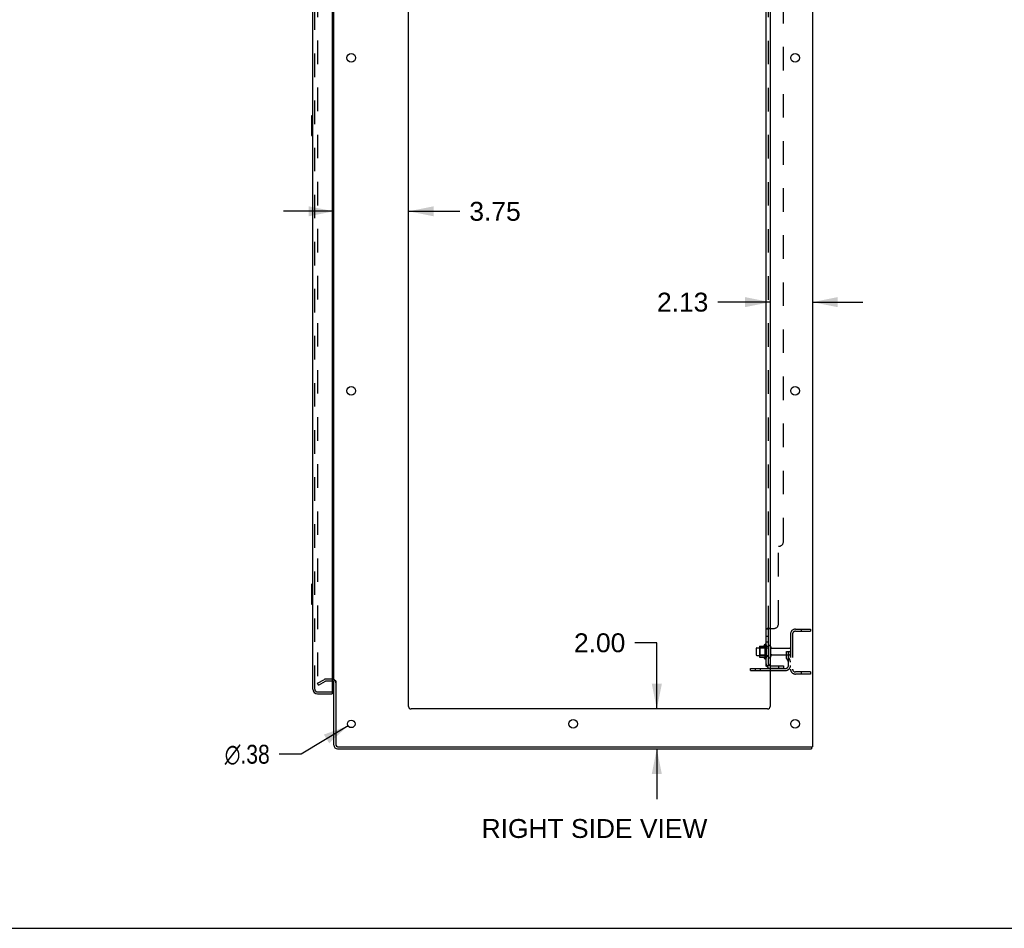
# Model space of a CAD drawing. Header units: inches. Extents: x 0 to 215, y 0 to 139.
# Tile 58 of 114: x 108 to 158, y 0 to 46. Entities that reach past the tile are written whole.
import ezdxf

# ---------------------------------------------------------------- set-up
doc = ezdxf.new("R2010")
doc.units = ezdxf.units.IN
doc.header["$LTSCALE"] = 11.804375
doc.header["$MEASUREMENT"] = 0
doc.linetypes.add('HIDDEN', pattern=[0.2, 0.1, -0.1])
doc.layers.get('0').update_dxf_attribs({"linetype": 'CONTINUOUS'})
for name, color, linetype in [('DEFAULT_2', 8, 'HIDDEN'), ('DIMENSIONS', 7, 'CONTINUOUS'), ('DOOR_ASSEMBLY', 7, 'CONTINUOUS'), ('SUBPANEL', 7, 'CONTINUOUS')]:
    doc.layers.add(name, color=color, linetype=linetype)
doc.styles.get("Standard").update_dxf_attribs({"font": 'arial.ttf'})
doc.styles.add('TEXTSTYLE_1', font='gdt', dxfattribs={"width": 0.8})
doc.dimstyles.new('DIMSTYLE_1', dxfattribs={"dimtxt": 0.946875, "dimasz": 1.2625, "dimexe": 0.09, "dimexo": 0.07, "dimgap": 0.0375, "dimtad": 0, "dimtih": 1, "dimtoh": 1, "dimzin": 4, "dimdsep": 46, "dimtxsty": 'Standard', "dimblk": '_FILLED', "dimblk1": '_FILLED', "dimblk2": '_FILLED', "dimcen": 0.09, "dimadec": 3, "dimazin": 1, "dimtfac": 1, "dimtdec": 3, "dimtofl": 0, "dimtmove": 0, "dimatfit": 3, "dimldrblk": '_FILLED', "dimfxl": 0, "dimtolj": 1, "dimtzin": 4, "dimarcsym": 0})
doc.dimstyles.new('DIMSTYLE_2', dxfattribs={"dimtxt": 0.946875, "dimasz": 1.2625, "dimexe": 0.09, "dimexo": 0.07, "dimgap": 0.09, "dimtad": 0, "dimtih": 1, "dimtoh": 1, "dimzin": 4, "dimdsep": 46, "dimtxsty": 'Standard', "dimblk": '_FILLED', "dimblk1": '_FILLED', "dimblk2": '_FILLED', "dimcen": 0.09, "dimadec": 3, "dimazin": 1, "dimtfac": 1, "dimtdec": 3, "dimtofl": 0, "dimtmove": 0, "dimatfit": 1, "dimldrblk": '_FILLED', "dimfxl": 0, "dimtolj": 1, "dimtzin": 4, "dimarcsym": 0})

# ---------------------------------------------------------------- blocks, each defined once
blk = doc.blocks.new('_FILLED')
at = {"color": 0, "linetype": 'ByBlock'}
blk.add_solid([(0, 0), (-1, 0.2), (-1, -0.2)], dxfattribs=at)
blk = doc.blocks.new('*D23')
at = {"layer": 'DIMENSIONS', "color": 2, "linetype": 'Continuous'}
for p, q in [((124.219, 35.956), (121.694, 35.956)), ((127.969, 35.956), (130.542, 35.956))]:
    blk.add_line(p, q, dxfattribs=at)
at = {"layer": 'DIMENSIONS', "color": 2, "linetype": 'Continuous', "xscale": 1.2625, "yscale": 1.2625, "zscale": 1.2625}
blk.add_blockref('_FILLED', (124.219, 35.956), dxfattribs=at)
at = {"layer": 'DIMENSIONS', "color": 2, "linetype": 'Continuous', "xscale": 1.2625, "yscale": 1.2625, "zscale": 1.2625, "rotation": 180}
blk.add_blockref('_FILLED', (127.969, 35.956), dxfattribs=at)
at = {"layer": 'DIMENSIONS', "color": 2, "linetype": 'Continuous', "insert": (131.015, 36.429), "char_height": 0.9469, "width": 2.57311, "attachment_point": 1, "line_spacing_factor": 0.9}
blk.add_mtext('3.75', dxfattribs=at)
blk = doc.blocks.new('*D24')
at = {"layer": 'DIMENSIONS', "color": 2, "linetype": 'Continuous'}
for p, q in [((146.094, 31.4), (143.47, 31.4)), ((148.219, 31.4), (150.744, 31.4))]:
    blk.add_line(p, q, dxfattribs=at)
at = {"layer": 'DIMENSIONS', "color": 2, "linetype": 'Continuous', "xscale": 1.2625, "yscale": 1.2625, "zscale": 1.2625}
blk.add_blockref('_FILLED', (146.094, 31.4), dxfattribs=at)
at = {"layer": 'DIMENSIONS', "color": 2, "linetype": 'Continuous', "xscale": 1.2625, "yscale": 1.2625, "zscale": 1.2625, "rotation": 180}
blk.add_blockref('_FILLED', (148.219, 31.4), dxfattribs=at)
at = {"layer": 'DIMENSIONS', "color": 2, "linetype": 'Continuous', "insert": (142.996, 31.874), "char_height": 0.9469, "width": 2.57311, "attachment_point": 3, "line_spacing_factor": 0.9}
blk.add_mtext('2.13', dxfattribs=at)
blk = doc.blocks.new('*D25')
at = {"layer": 'DIMENSIONS', "color": 2, "linetype": 'Continuous'}
for p, q in [((140.413, 14.319), (139.308, 14.319)), ((140.413, 11.001), (140.413, 14.319)), ((140.413, 9.001), (140.413, 6.476))]:
    blk.add_line(p, q, dxfattribs=at)
at = {"layer": 'DIMENSIONS', "color": 2, "linetype": 'Continuous', "xscale": 1.2625, "yscale": 1.2625, "zscale": 1.2625}
for p, rotation in [((140.413, 11.001), 270), ((140.413, 9.001), 90)]:
    blk.add_blockref('_FILLED', p, dxfattribs=dict(at, rotation=rotation))
at = {"layer": 'DIMENSIONS', "color": 2, "linetype": 'Continuous', "insert": (138.835, 14.792), "char_height": 0.9469, "width": 2.57311, "attachment_point": 3, "line_spacing_factor": 0.9}
blk.add_mtext('2.00', dxfattribs=at)
blk = doc.blocks.new('*D27')
at = {"layer": 'DIMENSIONS', "color": 2, "linetype": 'Continuous'}
for p, q in [((124.934, 10.154), (122.586, 8.73)), ((122.586, 8.73), (121.482, 8.73))]:
    blk.add_line(p, q, dxfattribs=at)
at = {"layer": 'DIMENSIONS', "color": 2, "linetype": 'Continuous', "xscale": 1.2625, "yscale": 1.2625, "zscale": 1.2625, "rotation": 31.2392584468}
blk.add_blockref('_FILLED', (124.934, 10.154), dxfattribs=at)
at = {"layer": 'DIMENSIONS', "color": 2, "linetype": 'Continuous', "insert": (121.008, 9.203), "char_height": 0.94688, "width": 3.09993, "attachment_point": 3, "line_spacing_factor": 0.9, "style": 'TEXTSTYLE_1'}
blk.add_mtext('{\\fgdt;n}\\fArial;.38', dxfattribs=at)

msp = doc.modelspace()

# ---------------------------------------------------------------- linework, layer by layer
at = {"color": 3, "linetype": 'Continuous'}
for p, q in [((148.219, 94.897), (148.219, 9.105)), ((124.219, 12.449), (124.219, 91.553)), ((127.969, 11.126), (127.969, 91.501)), ((146.094, 91.501), (146.094, 11.126)), ((145.115, 13.032), (146.094, 13.032)), ((124.219, 9.19), (124.219, 12.418)), ((124.323, 12.418), (124.323, 9.195)), ((145.969, 11.001), (128.094, 11.001)), ((124.408, 9.001), (148.167, 9.001)), ((124.413, 9.105), (148.219, 9.105))]:
    msp.add_line(p, q, dxfattribs=at)
at = {"color": 7, "linetype": 'Continuous'}
for p, q in [((145.39, 14.033), (145.39, 13.718)), ((145.42, 14.063), (145.554, 14.063)), ((145.554, 14.131), (145.554, 13.62)), ((145.564, 14.153), (145.792, 14.153)), ((145.82, 14.232), (145.82, 13.52)), ((145.42, 13.688), (145.554, 13.688)), ((145.564, 13.598), (145.792, 13.598)), ((145.115, 12.928), (145.115, 13.032)), ((145.115, 12.928), (146.094, 12.928)), ((124.323, 12.418), (124.219, 12.418)), ((148.167, 9.105), (148.167, 9.001)), ((0, 0), (214.625, 0))]:
    msp.add_line(p, q, dxfattribs=at)
at = {"color": 3, "linetype": 'Continuous'}
for centre, radius in [((125.094, 43.651), 0.219), ((147.344, 43.651), 0.219), ((125.094, 26.951), 0.219), ((147.344, 26.951), 0.219), ((125.094, 10.251), 0.188), ((136.219, 10.251), 0.219), ((147.344, 10.251), 0.219)]:
    msp.add_circle(centre, radius, dxfattribs=at)
at = {"color": 7, "linetype": 'Continuous'}
for centre, radius, start, end in [((145.42, 14.033), 0.03, 90, 180), ((145.564, 14.143), 0.01, 90, 174.8062), ((145.695, 14.131), 0.141, 174.7919, 180), ((145.773, 14.163), 0.01, 270, 336.0321), ((146.42, 13.876), 0.698, 149.3369, 156.0321), ((145.852, 14.21), 0.0384, 0, 145.5503), ((146.07, 14.133), 0.055, 64.0906, 180), ((145.42, 13.718), 0.03, 180, 270), ((145.695, 13.62), 0.141, 180, 185.2081), ((145.564, 13.608), 0.01, 185.1938, 270), ((145.773, 13.588), 0.01, 23.9679, 90), ((146.42, 13.876), 0.698, 203.9679, 210.6631), ((145.852, 13.542), 0.0384, 214.4497, 360), ((146.07, 13.618), 0.055, 180, 295.9094), ((124.408, 9.19), 0.085, 180, 270)]:
    msp.add_arc(centre, radius, start, end, dxfattribs=at)
at = {"color": 3, "linetype": 'Continuous'}
for centre, radius, start, end in [((124.134, 12.312), 0.085, 0, 85.9505), ((128.094, 11.126), 0.125, 180, 270), ((145.969, 11.126), 0.125, 270, 360), ((124.408, 9.19), 0.189, 180, 270), ((124.413, 9.195), 0.09, 180, 270)]:
    msp.add_arc(centre, radius, start, end, dxfattribs=at)
at = {"layer": 'DEFAULT_2', "color": 8, "linetype": 'HIDDEN'}
for p, q in [((123.406, 91.735), (123.406, 12.266)), ((147.361, 15.001), (148.115, 15.001)), ((147.361, 14.897), (148.115, 14.897)), ((147.645, 15.001), (147.645, 14.897)), ((148.115, 15.001), (148.115, 14.897)), ((147.115, 14.754), (147.115, 12.997)), ((147.219, 14.754), (147.219, 12.997)), ((145.574, 14.059), (145.554, 14.079)), ((145.554, 14.063), (146.015, 14.063)), ((145.87, 14.059), (145.574, 14.059)), ((145.574, 14.059), (145.574, 13.692)), ((145.87, 14.059), (145.89, 14.079)), ((145.87, 14.059), (145.87, 13.692)), ((145.89, 14.21), (145.89, 13.542)), ((146.015, 13.618), (146.015, 14.133)), ((146.125, 13.618), (146.125, 14.133)), ((146.187, 14.041), (147.085, 14.041)), ((146.921, 13.876), (147.011, 13.876)), ((146.921, 13.535), (146.921, 13.876)), ((147.011, 13.876), (147.115, 13.876)), ((147.011, 13.175), (147.011, 13.876)), ((147.025, 13.535), (147.025, 13.876)), ((147.115, 13.876), (147.076, 13.876)), ((145.574, 13.692), (145.554, 13.672)), ((145.554, 13.688), (146.015, 13.688)), ((145.87, 13.692), (145.574, 13.692)), ((145.87, 13.692), (145.89, 13.672)), ((146.187, 13.711), (147.085, 13.711)), ((147.025, 13.701), (146.921, 13.701)), ((146.942, 13.469), (146.991, 13.401)), ((147.027, 13.529), (147.076, 13.462)), ((145.362, 12.928), (145.362, 13.032)), ((145.618, 12.928), (145.618, 13.032)), ((146.094, 13.032), (146.868, 13.032)), ((146.094, 12.928), (146.868, 12.928)), ((148.115, 12.855), (147.361, 12.855)), ((147.645, 12.855), (147.645, 12.751)), ((148.115, 12.855), (148.115, 12.751)), ((123.406, 12.286), (123.746, 12.482)), ((123.458, 12.196), (123.798, 12.392)), ((124.134, 12.501), (123.815, 12.501)), ((124.134, 12.397), (123.815, 12.397)), ((148.115, 12.751), (147.361, 12.751)), ((123.458, 12.196), (123.406, 12.286))]:
    msp.add_line(p, q, dxfattribs=at)
for points in [[(123.406, 12.266), (123.406, 12.264), (123.407, 12.262), (123.407, 12.26)], [(123.424, 12.246), (123.422, 12.247), (123.42, 12.247), (123.418, 12.247), (123.416, 12.248), (123.415, 12.249), (123.413, 12.251), (123.412, 12.252), (123.41, 12.254), (123.409, 12.256), (123.408, 12.258), (123.407, 12.26)], [(123.431, 12.249), (123.43, 12.248), (123.428, 12.247), (123.426, 12.247), (123.424, 12.246), (123.424, 12.246)]]:
    msp.add_lwpolyline(points, dxfattribs=at)
for centre, radius, start, end in [((147.361, 14.754), 0.246, 90, 180), ((147.361, 14.754), 0.142, 90, 180), ((146.07, 14.133), 0.055, 360, 64.0906), ((146.187, 14.103), 0.0625, 180, 270), ((147.085, 14.011), 0.03, 360, 90), ((146.07, 13.618), 0.055, 295.9094, 0), ((146.187, 13.648), 0.0625, 90, 180), ((147.035, 13.535), 0.114, 180, 215.7539), ((146.907, 13.34), 0.104, 0, 35.7539), ((147.035, 13.535), 0.01, 180, 215.7539), ((146.907, 13.34), 0.208, 0, 35.7539), ((147.085, 13.741), 0.03, 270, 0), ((146.868, 13.175), 0.246, 270, 360), ((146.868, 13.175), 0.142, 270, 360), ((147.361, 12.997), 0.246, 180, 270), ((147.361, 12.997), 0.142, 180, 270), ((123.815, 12.364), 0.137, 90, 120), ((123.815, 12.364), 0.033, 90, 120), ((124.134, 12.312), 0.189, 0, 90)]:
    msp.add_arc(centre, radius, start, end, dxfattribs=at)
at = {"layer": 'DOOR_ASSEMBLY', "color": 3, "linetype": 'Continuous'}
for p, q in [((123.161, 11.997), (123.161, 92.004)), ((124.14, 92.127), (124.14, 11.875)), ((123.407, 11.751), (124.14, 11.751))]:
    msp.add_line(p, q, dxfattribs=at)
at = {"layer": 'DOOR_ASSEMBLY', "color": 8, "linetype": 'HIDDEN'}
for p, q in [((123.265, 11.997), (123.265, 92.004)), ((123.407, 11.855), (124.12, 11.855))]:
    msp.add_line(p, q, dxfattribs=at)
at = {"layer": 'DOOR_ASSEMBLY', "color": 7, "linetype": 'Continuous'}
for p, q in [((123.101, 40.736), (123.101, 39.766)), ((123.161, 40.751), (123.116, 40.751)), ((123.148, 40.651), (123.148, 39.851)), ((123.116, 39.751), (123.161, 39.751)), ((123.101, 17.236), (123.101, 16.266)), ((123.161, 17.251), (123.116, 17.251)), ((123.148, 17.151), (123.148, 16.351)), ((123.116, 16.251), (123.161, 16.251)), ((124.12, 11.855), (124.14, 11.855)), ((124.14, 11.855), (124.14, 11.751))]:
    msp.add_line(p, q, dxfattribs=at)
for points in [[(123.146, 40.687), (123.146, 40.681), (123.147, 40.675), (123.147, 40.669), (123.147, 40.663), (123.148, 40.657), (123.148, 40.651)], [(123.148, 39.851), (123.148, 39.845), (123.147, 39.838), (123.147, 39.832), (123.147, 39.826), (123.146, 39.82), (123.146, 39.815)], [(123.146, 17.187), (123.146, 17.181), (123.147, 17.175), (123.147, 17.169), (123.147, 17.163), (123.148, 17.157), (123.148, 17.151)], [(123.148, 16.351), (123.148, 16.345), (123.147, 16.338), (123.147, 16.332), (123.147, 16.326), (123.146, 16.32), (123.146, 16.315)]]:
    msp.add_lwpolyline(points, dxfattribs=at)
for centre, radius, start, end in [((123.116, 40.736), 0.015, 90, 180), ((123.146, 40.736), 0.015, 0, 90), ((123.116, 39.766), 0.015, 180, 270), ((123.146, 39.766), 0.015, 270, 360), ((123.116, 17.236), 0.015, 90, 180), ((123.146, 17.236), 0.015, 0, 90), ((123.116, 16.266), 0.015, 180, 270), ((123.146, 16.266), 0.015, 270, 360), ((123.325, 12.141), 0.26, 270, 272.6118)]:
    msp.add_arc(centre, radius, start, end, dxfattribs=at)
at = {"layer": 'DOOR_ASSEMBLY', "color": 3, "linetype": 'Continuous'}
for centre, radius, start, end in [((123.407, 11.997), 0.246, 180, 270), ((124.12, 11.875), 0.02, 270, 360)]:
    msp.add_arc(centre, radius, start, end, dxfattribs=at)
at = {"layer": 'DOOR_ASSEMBLY', "color": 8, "linetype": 'HIDDEN'}
msp.add_arc((123.407, 11.997), 0.142, 180, 270, dxfattribs=at)
at = {"layer": 'SUBPANEL', "color": 3, "linetype": 'Continuous'}
for p, q in [((145.89, 13.157), (145.89, 90.845)), ((146.094, 15.032), (145.944, 15.032))]:
    msp.add_line(p, q, dxfattribs=at)
at = {"layer": 'SUBPANEL', "color": 8, "linetype": 'HIDDEN'}
for p, q in [((146.015, 14.997), (146.015, 89.005)), ((146.765, 19.407), (146.765, 84.595)), ((146.515, 15.282), (146.515, 19.157)), ((146.016, 15.001), (146.015, 15)), ((146.041, 15.025), (146.04, 15.024)), ((146.094, 15.032), (146.265, 15.032)), ((146.015, 14.635), (145.89, 14.635)), ((146.015, 14.354), (145.89, 14.354)), ((146.015, 14.126), (145.89, 14.126)), ((146.015, 13.626), (145.89, 13.626)), ((145.991, 13.157), (146.04, 13.198)), ((146.127, 13.157), (146.765, 13.157)), ((146.765, 13.032), (146.127, 13.032)), ((146.515, 13.157), (146.515, 13.032)), ((146.765, 13.157), (146.765, 13.032))]:
    msp.add_line(p, q, dxfattribs=at)
at = {"layer": 'SUBPANEL', "color": 7, "linetype": 'Continuous'}
for p, q in [((146.015, 14.997), (145.89, 14.997)), ((146.015, 13.157), (146.015, 14.997)), ((146.015, 13.157), (145.89, 13.157)), ((145.944, 13.119), (145.991, 13.157))]:
    msp.add_line(p, q, dxfattribs=at)
at = {"layer": 'SUBPANEL', "color": 3, "linetype": 'Continuous'}
for points in [[(145.916, 15.018), (145.912, 15.017), (145.909, 15.015), (145.906, 15.014), (145.903, 15.012), (145.9, 15.01), (145.898, 15.009), (145.895, 15.007), (145.893, 15.005), (145.892, 15.003), (145.891, 15.001), (145.89, 15), (145.89, 14.998), (145.89, 14.997)], [(145.944, 15.032), (145.942, 15.03), (145.939, 15.029), (145.937, 15.027), (145.934, 15.026), (145.93, 15.024), (145.927, 15.023), (145.923, 15.021), (145.916, 15.018)], [(145.92, 13.134), (145.912, 13.137), (145.909, 13.138), (145.906, 13.14), (145.903, 13.141), (145.9, 13.143), (145.898, 13.145), (145.895, 13.147), (145.893, 13.149), (145.892, 13.15), (145.891, 13.152), (145.89, 13.154), (145.89, 13.156), (145.89, 13.157)], [(145.944, 13.119), (145.942, 13.121), (145.939, 13.123), (145.937, 13.125), (145.934, 13.127), (145.93, 13.129), (145.927, 13.13), (145.923, 13.132), (145.92, 13.134)]]:
    msp.add_lwpolyline(points, dxfattribs=at)
at = {"layer": 'SUBPANEL', "color": 8, "linetype": 'HIDDEN'}
for points in [[(145.895, 15.007), (145.893, 15.005), (145.892, 15.003), (145.891, 15.001), (145.89, 15), (145.89, 14.998)], [(145.903, 15.012), (145.9, 15.01), (145.898, 15.009)], [(145.944, 15.032), (145.942, 15.03), (145.939, 15.029), (145.937, 15.027), (145.934, 15.026)], [(146.015, 15), (146.015, 14.998), (146.015, 14.997)], [(146.022, 15.007), (146.02, 15.005), (146.018, 15.004), (146.017, 15.003), (146.016, 15.001)], [(146.035, 15.016), (146.033, 15.015), (146.031, 15.014)], [(146.039, 15.021), (146.037, 15.019), (146.036, 15.018)], [(146.04, 15.032), (146.041, 15.03), (146.041, 15.029), (146.041, 15.027), (146.041, 15.025)], [(145.956, 13.157), (145.955, 13.157), (145.955, 13.157), (145.955, 13.157), (145.955, 13.157), (145.955, 13.157), (145.956, 13.157), (145.956, 13.157), (145.957, 13.157), (145.957, 13.157), (145.958, 13.157)], [(146.019, 13.18), (146.019, 13.18), (146.019, 13.18), (146.018, 13.18), (146.018, 13.18), (146.018, 13.179), (146.017, 13.179), (146.017, 13.179), (146.016, 13.178), (146.016, 13.178), (146.015, 13.178), (146.014, 13.177), (146.014, 13.177), (146.013, 13.177), (146.012, 13.176), (146.012, 13.176), (146.011, 13.176), (146.01, 13.175), (146.01, 13.175), (146.009, 13.175), (146.008, 13.174), (146.008, 13.174), (146.007, 13.173), (146.006, 13.173), (146.005, 13.173), (146.004, 13.172), (146.004, 13.172), (146.003, 13.172), (146.002, 13.171), (146.001, 13.171), (146, 13.17), (146, 13.17), (145.999, 13.17), (145.998, 13.169), (145.997, 13.169), (145.996, 13.169), (145.995, 13.168), (145.994, 13.168), (145.993, 13.167), (145.992, 13.167), (145.991, 13.167), (145.99, 13.166), (145.989, 13.166), (145.988, 13.166), (145.987, 13.165), (145.986, 13.165), (145.985, 13.164), (145.984, 13.164), (145.983, 13.164), (145.982, 13.163), (145.98, 13.163), (145.979, 13.163), (145.978, 13.162), (145.977, 13.162), (145.976, 13.162), (145.975, 13.161), (145.974, 13.161), (145.973, 13.161), (145.972, 13.16), (145.97, 13.16), (145.969, 13.16), (145.968, 13.16), (145.967, 13.159), (145.966, 13.159), (145.965, 13.159), (145.964, 13.159), (145.963, 13.158), (145.962, 13.158), (145.962, 13.158), (145.961, 13.158), (145.96, 13.158), (145.959, 13.158), (145.958, 13.157), (145.957, 13.157), (145.957, 13.157), (145.956, 13.157), (145.956, 13.157), (145.956, 13.157)], [(146.015, 13.177), (146.016, 13.178), (146.016, 13.178), (146.017, 13.178), (146.017, 13.179), (146.018, 13.179), (146.018, 13.179), (146.018, 13.18), (146.019, 13.18), (146.019, 13.18), (146.019, 13.18), (146.019, 13.18)], [(146.015, 13.161), (146.015, 13.159), (146.015, 13.157)]]:
    msp.add_lwpolyline(points, dxfattribs=at)
at = {"layer": 'SUBPANEL', "color": 7, "linetype": 'Continuous'}
for points in [[(146.029, 15.012), (146.025, 15.01), (146.024, 15.008), (146.022, 15.007), (146.02, 15.005), (146.018, 15.004), (146.017, 15.003), (146.016, 15.001), (146.015, 15), (146.015, 14.998), (146.015, 14.997)], [(146.04, 15.032), (146.041, 15.03), (146.041, 15.029), (146.041, 15.027), (146.041, 15.025), (146.04, 15.024), (146.039, 15.022), (146.039, 15.021), (146.037, 15.019), (146.036, 15.018), (146.035, 15.016), (146.033, 15.015), (146.031, 15.014), (146.029, 15.012)], [(146.02, 13.169), (146.018, 13.167), (146.017, 13.165), (146.016, 13.163), (146.015, 13.161)], [(146.033, 13.185), (146.029, 13.181), (146.027, 13.179), (146.025, 13.176), (146.024, 13.174), (146.022, 13.172), (146.02, 13.169)], [(146.04, 13.198), (146.041, 13.197), (146.041, 13.197), (146.041, 13.196), (146.041, 13.195), (146.04, 13.194), (146.039, 13.192), (146.039, 13.191), (146.037, 13.19), (146.036, 13.188), (146.035, 13.186), (146.033, 13.185)]]:
    msp.add_lwpolyline(points, dxfattribs=at)
at = {"layer": 'SUBPANEL', "color": 8, "linetype": 'HIDDEN'}
for centre, radius, start, end in [((146.515, 19.407), 0.25, 270, 360), ((146.265, 15.282), 0.25, 270, 360), ((146.127, 13.269), 0.237, 180, 219.4342), ((146.127, 13.269), 0.112, 252.8585, 270), ((146.127, 13.269), 0.237, 261.9946, 270)]:
    msp.add_arc(centre, radius, start, end, dxfattribs=at)
at = {"layer": 'SUBPANEL', "color": 3, "linetype": 'Continuous'}
msp.add_arc((146.127, 13.269), 0.237, 219.4342, 261.9946, dxfattribs=at)
at = {"layer": 'SUBPANEL', "color": 7, "linetype": 'Continuous'}
msp.add_arc((146.127, 13.269), 0.112, 180, 252.8585, dxfattribs=at)

# ---------------------------------------------------------------- texts
at = {"layer": 'DIMENSIONS', "color": 2, "linetype": 'Continuous', "insert": (137.288, 5.479), "char_height": 0.94688, "width": 11.2921, "attachment_point": 2, "line_spacing_factor": 0.9}
msp.add_mtext('RIGHT SIDE VIEW', dxfattribs=at)

# ---------------------------------------------------------------- dimensions: what is measured, and where the dimension line sits
at = {"layer": 'DIMENSIONS', "color": 2, "linetype": 'Continuous'}
for base, p1, p2, picture, middle in [((127.969, 35.956), (124.219, 12.449), (127.969, 11.126), '*D23', (132.304, 35.951)), ((148.218887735, 31.400084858), (146.093887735, 11.125841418), (148.218887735, 9.104841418), '*D24', (141.697870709, 31.394804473))]:
    dim = msp.add_linear_dim(base=base, p1=p1, p2=p2, dimstyle='DIMSTYLE_1', dxfattribs=at)
    dim.commit()
    dim.dimension.update_dxf_attribs({"geometry": picture, "text_midpoint": middle, "dimtype": 160})
dim = msp.add_linear_dim(base=(140.413, 9.001), p1=(128.094, 11.001), p2=(124.408, 9.001), angle=270, dimstyle='DIMSTYLE_1', dxfattribs=at)
dim.commit()
dim.dimension.update_dxf_attribs({"geometry": '*D25', "text_midpoint": (137.536, 14.313), "dimtype": 160})
dim = msp.add_diameter_dim_2p(p1=(124.93357, 10.1536), p2=(125.2542, 10.34808), text='%%c<>', dimstyle='DIMSTYLE_2', override={"dimpost": '<>'}, dxfattribs=at)
dim.commit()
dim.dimension.update_dxf_attribs({"geometry": '*D27', "text_midpoint": (119.45814, 8.7298), "dimtype": 163})

doc.saveas('drawing.dxf')
